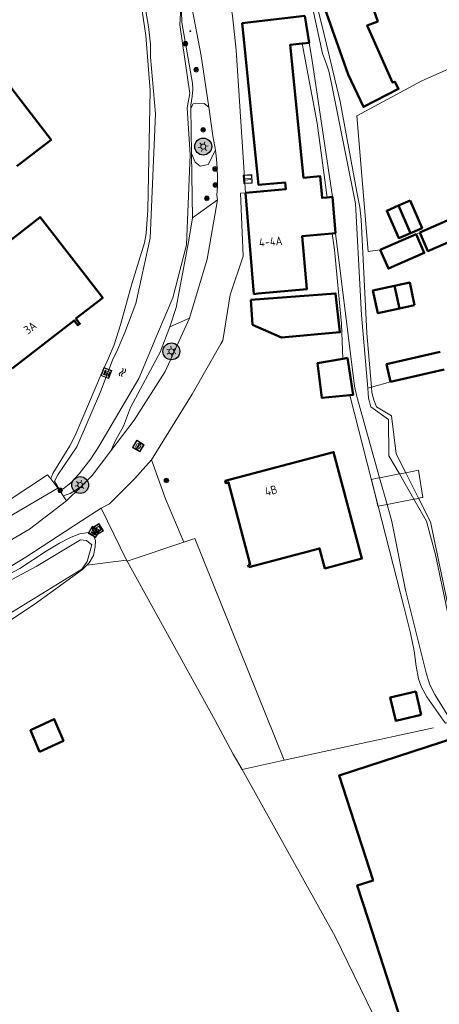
# Model space of a CAD drawing. Header units: metres. Extents: x 94279 to 96109, y 461866 to 463040.
# Tile 145 of 175: x 95652 to 95702, y 462647 to 462764. Entities that reach past the tile are written whole.
import ezdxf
from ezdxf.enums import TextEntityAlignment as Align

# ---------------------------------------------------------------- set-up
doc = ezdxf.new("R2010")
doc.units = ezdxf.units.M
doc.layers.get('0').update_dxf_attribs({"linetype": 'CONTINUOUS'})
for name, color, linetype, lineweight in [('B-WE-OV-LICHTMAST', 252, 'CONTINUOUS', 25), ('B_BEBOUWINGSGRENS_0', 132, 'CONTINUOUS', 50), ('B_LUIFEL_1', 132, 'CONTINUOUS', 50), ('B_TUSSENMUUR_0', 132, 'CONTINUOUS', 50), ('G_GRENS_ALGEMEEN_0', 251, 'CONTINUOUS', 13), ('K_DUIKER_LIJN_-1', 251, 'CONTINUOUS', 13), ('K_KUNSTWERKGRENS_1', 251, 'CONTINUOUS', 13), ('Q_BOOM_0', 251, 'CONTINUOUS', 13), ('Q_BRANDKRAAN_0', 251, 'CONTINUOUS', 13), ('Q_CAI-KAST_0', 251, 'CONTINUOUS', 13), ('Q_ELEKTRAKAST_0', 251, 'CONTINUOUS', 13), ('Q_LICHTMAST_0', 251, 'CONTINUOUS', 13), ('Q_PAAL_STEEN_0', 251, 'CONTINUOUS', 13), ('Q_PAALTJE_0', 251, 'CONTINUOUS', 13), ('S_GBKN_SYMBOOL_WATER_0', 251, 'CONTINUOUS', 13), ('T_CULTUURGRENS_0', 251, 'CONTINUOUS', 13), ('T_HAAG_0', 251, 'CONTINUOUS', 13), ('T_HEK_0', 251, 'CONTINUOUS', 13), ('T_HEK_LIJN_0', 251, 'CONTINUOUS', 13), ('T_WALBESCHERMING_0', 251, 'CONTINUOUS', 13), ('V_WEGGRENS_0', 251, 'CONTINUOUS', 13), ('W_WATERGRENS_0', 251, 'CONTINUOUS', 13), ('Z_GBKN_HUISNUMMER_0', 251, 'CONTINUOUS', 13)]:
    doc.layers.add(name, color=color, linetype=linetype, lineweight=lineweight)
doc.styles.get("Standard").update_dxf_attribs({"font": 'isocp.shx'})

# ---------------------------------------------------------------- blocks, each defined once
blk = doc.blocks.new('Q_LICHTMAST')
for points in [[(-0.26, 0.15), (-0.52, 0.3)], [(0, 0.3), (0, 0.6)], [(0.26, 0.15), (0.52, 0.3)], [(-0.26, -0.15), (-0.52, -0.3)], [(0, -0.3), (0, -0.6)], [(0.26, -0.15), (0.52, -0.3)]]:
    blk.add_lwpolyline(points)
blk.add_circle((0, 0), 0.3)
blk = doc.blocks.new('Q_PAAL_STEEN')
for points in [[(-0.5, 0.5), (0.5, 0.5), (0.5, -0.5), (-0.5, -0.5)], [(-0.08, 0.33), (0.07, 0.33), (0.07, -0.33), (-0.08, -0.33)]]:
    blk.add_lwpolyline(points, close=True)
blk.add_lwpolyline([(-0.44, 0.46), (0.44, 0.46, -0.414214), (0.46, 0.44), (0.46, -0.44, -0.414214), (0.44, -0.46), (-0.44, -0.46, -0.414214), (-0.46, -0.44), (-0.46, 0.44), (-0.46, 0.44), (-0.46, 0.45), (-0.46, 0.45), (-0.46, 0.45), (-0.46, 0.45), (-0.46, 0.45), (-0.46, 0.45), (-0.46, 0.46), (-0.46, 0.46), (-0.46, 0.46), (-0.45, 0.46), (-0.45, 0.46), (-0.45, 0.46), (-0.45, 0.46), (-0.45, 0.46), (-0.45, 0.46), (-0.44, 0.46), (-0.44, 0.46)], format="xyb")
blk = doc.blocks.new('Q_PAALTJE')
at = {"color": 251, "true_color": 0x666666, "xscale": 0.1, "yscale": 0.1, "zscale": 0.01}
blk.add_blockref('Q_PAAL_STEEN', (0, 0), dxfattribs=at)
blk = doc.blocks.new('Q_BRANDKRAAN')
blk.add_lwpolyline([(-0.5, 0.5), (0.5, 0.5), (0.5, -0.5), (-0.5, -0.5)], close=True)
for points in [[(-0.44, 0.46), (0.44, 0.46, -0.414214), (0.46, 0.44), (0.46, -0.44, -0.414214), (0.44, -0.46), (-0.44, -0.46, -0.414214), (-0.46, -0.44), (-0.46, 0.44), (-0.46, 0.44), (-0.46, 0.45), (-0.46, 0.45), (-0.46, 0.45), (-0.46, 0.45), (-0.46, 0.45), (-0.46, 0.45), (-0.46, 0.46), (-0.46, 0.46), (-0.46, 0.46), (-0.45, 0.46), (-0.45, 0.46), (-0.45, 0.46), (-0.45, 0.46), (-0.45, 0.46), (-0.45, 0.46), (-0.44, 0.46), (-0.44, 0.46)], [(-0.34, 0.1, 0.380426), (-0.28, -0.18)], [(-0.01, 0.27, 0.240218), (-0.34, 0.1)], [(-0.19, 0.04, 0.853344), (-0.19, -0.03)], [(0.33, 0.11, 0.240191), (-0.01, 0.27)], [(0.18, -0.03, 0.849746), (0.18, 0.04)], [(0.27, -0.18, 0.380426), (0.33, 0.11)], [(-0.28, -0.18, 0.148452), (0.01, -0.26)], [(0.01, -0.26, 0.131742), (0.27, -0.18)]]:
    blk.add_lwpolyline(points, format="xyb")
for points in [[(-0.19, 0.04), (0.18, 0.04)], [(0.18, -0.03), (-0.19, -0.03)]]:
    blk.add_lwpolyline(points)
blk = doc.blocks.new('Q_BOOM')
for radius in [0.27, 0.18, 0.09]:
    blk.add_circle((0, 0), radius)
blk = doc.blocks.new('Q_CAI-KAST')
for points in [[(-0.5, 0.5), (0.5, 0.5), (0.5, -0.5), (-0.5, -0.5)], [(-0.26, 0.26), (0.25, 0.26), (0.25, 0.19), (-0.26, 0.19)], [(-0.26, 0.11), (0.25, 0.11), (0.25, -0.33), (-0.26, -0.33)]]:
    blk.add_lwpolyline(points, close=True)
blk.add_lwpolyline([(-0.44, 0.46), (0.44, 0.46, -0.414214), (0.46, 0.44), (0.46, -0.44, -0.414214), (0.44, -0.46), (-0.44, -0.46, -0.414214), (-0.46, -0.44), (-0.46, 0.44), (-0.46, 0.44), (-0.46, 0.45), (-0.46, 0.45), (-0.46, 0.45), (-0.46, 0.45), (-0.46, 0.45), (-0.46, 0.45), (-0.46, 0.46), (-0.46, 0.46), (-0.46, 0.46), (-0.45, 0.46), (-0.45, 0.46), (-0.45, 0.46), (-0.45, 0.46), (-0.45, 0.46), (-0.45, 0.46), (-0.44, 0.46), (-0.44, 0.46)], format="xyb")
blk.add_circle((-0.18, -0.03), 0.0354)
blk = doc.blocks.new('Q_ELEKTRAKAST')
for points in [[(-0.5, 0.5), (0.5, 0.5), (0.5, -0.5), (-0.5, -0.5)], [(-0.26, 0.26), (0.25, 0.26), (0.25, 0.19), (-0.26, 0.19)], [(-0.26, 0.11), (0.25, 0.11), (0.25, -0.33), (-0.26, -0.33)]]:
    blk.add_lwpolyline(points, close=True)
blk.add_lwpolyline([(-0.44, 0.46), (0.44, 0.46, -0.414214), (0.46, 0.44), (0.46, -0.44, -0.414214), (0.44, -0.46), (-0.44, -0.46, -0.414214), (-0.46, -0.44), (-0.46, 0.44), (-0.46, 0.44), (-0.46, 0.45), (-0.46, 0.45), (-0.46, 0.45), (-0.46, 0.45), (-0.46, 0.45), (-0.46, 0.45), (-0.46, 0.46), (-0.46, 0.46), (-0.46, 0.46), (-0.45, 0.46), (-0.45, 0.46), (-0.45, 0.46), (-0.45, 0.46), (-0.45, 0.46), (-0.45, 0.46), (-0.44, 0.46), (-0.44, 0.46)], format="xyb")
blk.add_lwpolyline([(-0.18, 0, -1), (-0.18, -0.07, -1)], format="xyb", close=True)
blk.add_lwpolyline([(0.04, 0.09), (-0.06, -0.11), (0.04, -0.11), (-0.06, -0.31)])
blk = doc.blocks.new('WATERSYMBOOL')
for points in [[(-0.5, 0.15), (-0.44, 0.21), (-0.31, 0.27), (-0.19, 0.27), (-0.06, 0.21), (0, 0.15), (0.06, 0.09), (0.19, 0.02), (0.31, 0.02), (0.44, 0.09), (0.5, 0.15)], [(-0.5, -0.15), (-0.44, -0.09), (-0.31, -0.02), (-0.19, -0.02), (-0.06, -0.09), (0, -0.15), (0.06, -0.21), (0.19, -0.27), (0.31, -0.27), (0.44, -0.21), (0.5, -0.15)]]:
    blk.add_lwpolyline(points)
blk = doc.blocks.new('LM')
at = {"linetype": 'ByBlock'}
h = blk.add_hatch(color=256, dxfattribs=at)
h.dxf.hatch_style = 1
edge = h.paths.add_edge_path()
edge.add_arc((0, 0), 1, 0, 360)
blk.add_circle((0, 0), 1, dxfattribs=at)

msp = doc.modelspace()

# ---------------------------------------------------------------- linework, layer by layer
at = {"layer": 'B_BEBOUWINGSGRENS_0'}
for p, q in [((95686.29, 462760.98), (95685.77, 462764.18)), ((95685.46, 462760.9), (95686.29, 462760.98)), ((95689.05, 462742.76), (95688.43, 462742.71)), ((95689.42, 462738.48), (95689.05, 462742.76)), ((95698.27, 462738.49), (95696.86, 462741.74)), ((95703.25, 462740.26), (95699.37, 462738.55)), ((95689, 462738.44), (95689.42, 462738.48)), ((95698.93, 462738.36), (95694.7, 462736.5)), ((95679.4, 462730.6), (95679.58, 462727.62)), ((95696.96, 462729.56), (95698.76, 462729.95)), ((95690.83, 462723.73), (95690.27, 462723.63)), ((95695.93, 462720.89), (95702.26, 462722.34)), ((95679.08, 462699.24), (95679.15, 462698.98))]:
    msp.add_line(p, q, dxfattribs=at)
for points in [[(95687.82, 462765.96), (95687.87, 462765.83), (95690.89, 462757.25), (95692.7, 462753.42), (95696.86, 462755.54), (95696.43, 462756.4), (95696.16, 462756.3), (95693.14, 462763.03), (95694.41, 462763.52), (95692.94, 462767.69)], [(95685.77, 462764.18), (95678.36, 462763.31), (95678.67, 462760.24), (95679.69, 462750), (95680.27, 462744.21), (95683.44, 462744.49), (95683.51, 462743.68), (95678.74, 462743.26)], [(95688.43, 462742.71), (95687.82, 462742.65), (95687.6, 462745.22), (95685.63, 462745.04), (95684.02, 462760.75), (95685.46, 462760.9)], [(95651.69, 462746.42), (95655.74, 462749.52), (95650.23, 462756.68)], [(95678.74, 462743.26), (95679.74, 462731.28), (95680.25, 462731.33), (95685.99, 462731.84), (95685.44, 462738.12), (95689, 462738.44)], [(95696.86, 462741.74), (95695.46, 462741.14), (95696.88, 462737.89), (95698.27, 462738.49)], [(95651.12, 462722.47), (95658.46, 462728.17), (95658.92, 462727.58), (95659.16, 462727.77), (95658.69, 462728.38), (95661.86, 462730.84), (95654.45, 462740.38), (95648.67, 462735.88), (95649.61, 462734.67)], [(95699.37, 462738.55), (95700.34, 462736.34), (95704.22, 462738.05), (95703.25, 462740.26)], [(95694.7, 462736.5), (95695.67, 462734.29), (95699.9, 462736.15), (95698.93, 462738.36)], [(95698.76, 462729.95), (95698.18, 462732.64), (95696.37, 462732.25)], [(95696.37, 462732.25), (95693.83, 462731.69), (95694.42, 462729.01), (95696.96, 462729.56)], [(95679.58, 462727.62), (95682.12, 462726.53), (95683, 462726.15), (95689.93, 462726.76), (95689.42, 462731.35), (95679.4, 462730.6)], [(95701.78, 462724.44), (95695.45, 462722.99), (95695.93, 462720.89)], [(95690.27, 462723.63), (95687.29, 462723.11), (95687.79, 462718.99), (95691.08, 462719.32)], [(95691.08, 462719.32), (95691.5, 462719.36), (95690.83, 462723.73)], [(95679.15, 462698.98), (95687.51, 462701.2), (95688.15, 462698.82), (95692.52, 462699.98), (95691.89, 462702.36), (95689.18, 462712.59), (95676.35, 462709.18), (95676.42, 462708.92), (95676.74, 462709), (95679.32, 462699.3), (95679.08, 462699.24)], [(95699.52, 462681.51), (95698.89, 462684.25), (95695.89, 462683.55), (95696.53, 462680.81), (95699.52, 462681.51)], [(95708.54, 462677.51), (95703.64, 462678.83), (95689.82, 462674.31), (95693.84, 462661.92), (95691.98, 462661.33), (95693.27, 462657.32), (95699.55, 462637.96)]]:
    msp.add_lwpolyline(points, dxfattribs=at)
at = {"layer": 'B_LUIFEL_1'}
msp.add_line((95698.23, 462742.34), (95696.86, 462741.74), dxfattribs=at)
for points in [[(95698.27, 462738.49), (95699.64, 462739.09), (95698.23, 462742.34)], [(95654.39, 462677.13), (95657.2, 462678.44), (95656.11, 462681), (95653.3, 462679.69), (95654.39, 462677.13)]]:
    msp.add_lwpolyline(points, dxfattribs=at)
at = {"layer": 'B_TUSSENMUUR_0'}
msp.add_line((95696.96, 462729.56), (95696.37, 462732.25), dxfattribs=at)
at = {"layer": 'G_GRENS_ALGEMEEN_0'}
for p, q in [((95691.08, 462719.32), (95694.18, 462707.25)), ((95699.24, 462707.13), (95697.71, 462710.15)), ((95694.18, 462707.25), (95694.46, 462706.17)), ((95664.68, 462699.79), (95661.67, 462705.95))]:
    msp.add_line(p, q, dxfattribs=at)
for points in [[(95693.66, 462720.27), (95693.1, 462726.64), (95692.44, 462740.08), (95692.3, 462741.56), (95691.99, 462742.95), (95689.94, 462754.06), (95687.86, 462762.82), (95685.89, 462770.62), (95685.61, 462772.29), (95682.18, 462779.66)], [(95665.34, 462771.13), (95664.9, 462770.78), (95666.11, 462767.45), (95666.94, 462761.85), (95667.45, 462755.34), (95667.2, 462741.24), (95666.99, 462738.46), (95666.8, 462737.33), (95665.3, 462732.49), (95663.95, 462727.62), (95663.19, 462725.28), (95662.55, 462723.71), (95661.73, 462721.97), (95658.58, 462714.55), (95657.98, 462713.31), (95655.96, 462710.07), (95655.72, 462709.41)], [(95685.46, 462760.9), (95687.23, 462751.48), (95688.43, 462742.71)], [(95689, 462738.44), (95689.27, 462736.52), (95690.13, 462727.76), (95690.27, 462723.63)], [(95697.71, 462710.15), (95696.58, 462712.38), (95696.04, 462716.87), (95694.25, 462717.95), (95693.93, 462718.76), (95693.71, 462719.63), (95693.66, 462720.27)], [(95671.46, 462701.92), (95669.29, 462707.06), (95667.64, 462711.68)], [(95724.89, 462672.86), (95729.07, 462671.48), (95732.29, 462670.78), (95733.31, 462671.13), (95733.6, 462672.79), (95733.05, 462673.72), (95716.23, 462678.49), (95714.93, 462678.78), (95714.06, 462679.03), (95708.22, 462681.69), (95707.49, 462682.07), (95706.85, 462682.82), (95705.15, 462685.27), (95704.67, 462686.36), (95703.86, 462690.28), (95703.56, 462691.02), (95703.22, 462692.07), (95700.64, 462704.35), (95699.24, 462707.13)], [(95694.46, 462706.17), (95697.53, 462694.16), (95698.27, 462691.15), (95698.71, 462689.09), (95698.93, 462687.27), (95699.22, 462685.75), (95699.58, 462684.78), (95700.2, 462683.64), (95702.16, 462680.88), (95702.42, 462680.53), (95703.13, 462680.72)], [(95611.15, 462668.71), (95618.02, 462673.04), (95627.91, 462679.05), (95636, 462683.9), (95638.7, 462685.06), (95641.44, 462686.74), (95642.87, 462687.47), (95644.47, 462688.45), (95653.74, 462694.54), (95659.45, 462698.68), (95659.96, 462699.19)]]:
    msp.add_lwpolyline(points, dxfattribs=at)
at = {"layer": 'K_DUIKER_LIJN_-1'}
msp.add_line((95647.31, 462702.9), (95656.54, 462708.32), dxfattribs=at)
at = {"layer": 'K_KUNSTWERKGRENS_1'}
for p, q in [((95696.57, 462709.93), (95694.61, 462709.54)), ((95696.96, 462710), (95696.57, 462709.93)), ((95697.71, 462710.15), (95696.96, 462710)), ((95694.46, 462706.17), (95695.5, 462706.37))]:
    msp.add_line(p, q, dxfattribs=at)
for points in [[(95694.61, 462709.54), (95694.35, 462709.49), (95693.68, 462709.36), (95694.18, 462707.25)], [(95699.24, 462707.13), (95699.62, 462707.21), (95699.74, 462707.23), (95699.21, 462710.44), (95697.71, 462710.15)], [(95694.18, 462707.25), (95694.43, 462706.17), (95694.46, 462706.17)], [(95695.5, 462706.37), (95695.52, 462706.37), (95698.68, 462707.01)], [(95698.68, 462707.01), (95698.98, 462707.07), (95699.24, 462707.13)]]:
    msp.add_lwpolyline(points, dxfattribs=at)
at = {"layer": 'T_CULTUURGRENS_0'}
for p, q in [((95672.37, 462747.91), (95672.28, 462753.27)), ((95672.48, 462740.28), (95672.37, 462747.91)), ((95656.71, 462708.19), (95656.65, 462708.14))]:
    msp.add_line(p, q, dxfattribs=at)
for points in [[(95672.28, 462753.27), (95672.28, 462753.61), (95672.43, 462754.63), (95672.5, 462755.48), (95672.49, 462756.23), (95671.23, 462763.4), (95671.17, 462764.72), (95671.32, 462766.71), (95671.2, 462767.46), (95670.75, 462768.93), (95669.4, 462774.31)], [(95674.42, 462753.37), (95673.86, 462753.81), (95672.57, 462753.79), (95672.28, 462753.27)], [(95675.2, 462748.28), (95674.35, 462746.6), (95673.39, 462746.42), (95672.78, 462746.86), (95672.37, 462747.91)], [(95662.83, 462712.75), (95663.41, 462714.03), (95664.3, 462715.64), (95665.13, 462717.87), (95668.65, 462724.42), (95669.81, 462727.39)], [(95657.17, 462707.43), (95658.01, 462707.7), (95659.27, 462708.49)], [(95659.96, 462699.19), (95660.26, 462699.49), (95660.77, 462700.34), (95660.98, 462701.39), (95661.01, 462702.12), (95660.85, 462702.51), (95660.68, 462702.78), (95660.18, 462703.06), (95659.16, 462702.93), (95658.11, 462702.54), (95656.73, 462701.83), (95655.16, 462700.85), (95652.06, 462698.8), (95642.67, 462693.86), (95641.79, 462693.49)]]:
    msp.add_lwpolyline(points, dxfattribs=at)
at = {"layer": 'T_HAAG_0'}
msp.add_lwpolyline([(95715.52, 462763.54), (95699.62, 462756.5), (95691.94, 462752.36), (95693.27, 462736.33)], dxfattribs=at)
at = {"layer": 'T_HEK_0'}
for p, q in [((95698.93, 462738.36), (95699.37, 462738.55)), ((95694.7, 462736.5), (95693.27, 462736.33)), ((95693.66, 462720.27), (95693.21, 462720.14)), ((95693.66, 462720.27), (95695.93, 462720.89)), ((95671.46, 462701.92), (95664.76, 462699.68)), ((95664.68, 462699.79), (95659.96, 462699.19)), ((95664.68, 462699.79), (95664.76, 462699.68)), ((95678.34, 462675.05), (95683.32, 462676.13))]:
    msp.add_line(p, q, dxfattribs=at)
for points in [[(95683.32, 462676.13), (95672.76, 462702.38), (95671.46, 462701.92)], [(95664.76, 462699.68), (95675.15, 462680.84), (95677.28, 462676.86), (95678.34, 462675.05)], [(95678.34, 462675.05), (95689.35, 462655.27), (95698.39, 462636.77)]]:
    msp.add_lwpolyline(points, dxfattribs=at)
at = {"layer": 'T_HEK_LIJN_0'}
msp.add_line((95700.99, 462679.97), (95683.32, 462676.13), dxfattribs=at)
at = {"layer": 'T_WALBESCHERMING_0'}
for p, q in [((95695.5, 462706.37), (95694.61, 462709.54)), ((95696.96, 462710), (95698.68, 462707.01))]:
    msp.add_line(p, q, dxfattribs=at)
for points in [[(95684.76, 462772.61), (95685.53, 462770.82), (95685.71, 462769.78), (95687.85, 462759.72), (95688.34, 462758.48), (95688.6, 462757.64), (95688.92, 462756.18), (95691.77, 462741.98), (95692.49, 462728.79), (95693.21, 462720.14)], [(95689.05, 462742.76), (95686.61, 462759.14), (95686.29, 462760.98)], [(95694.61, 462709.54), (95691.92, 462719.17), (95691.64, 462720.4), (95689.42, 462738.48)], [(95693.21, 462720.14), (95693.3, 462718.97), (95693.59, 462717.93), (95695.69, 462716.45), (95695.72, 462712.16), (95696.96, 462710)], [(95698.68, 462707.01), (95700.17, 462704.42), (95701.24, 462700.44), (95703.99, 462687.35), (95704.28, 462685.58), (95706.5, 462681.61)], [(95703.13, 462680.72), (95701.16, 462683.93), (95700.56, 462685.04), (95700.12, 462686.46), (95697.7, 462696.27), (95696.05, 462704.36), (95695.5, 462706.37)]]:
    msp.add_lwpolyline(points, dxfattribs=at)
at = {"layer": 'V_WEGGRENS_0'}
for p, q in [((95672.48, 462740.28), (95675.42, 462742.44)), ((95675.42, 462742.44), (95674.2, 462735.39)), ((95674.2, 462735.39), (95672.11, 462728.42)), ((95672.11, 462728.42), (95669.81, 462727.39)), ((95655.72, 462709.41), (95656.65, 462708.14)), ((95656.65, 462708.14), (95657.17, 462707.43)), ((95657.58, 462706.82), (95659.27, 462708.49)), ((95657.17, 462707.43), (95657.58, 462706.82)), ((95661.67, 462705.95), (95659.36, 462704.45))]:
    msp.add_line(p, q, dxfattribs=at)
for points in [[(95676.16, 462770.14), (95676.61, 462767.98), (95677.21, 462764.2), (95677.63, 462760.13), (95678.74, 462743.26)], [(95674.42, 462753.37), (95673.52, 462759.46), (95672.42, 462765.02), (95671.43, 462768.64)], [(95675.2, 462748.28), (95674.89, 462750), (95674.42, 462753.37)], [(95675.42, 462742.44), (95675.34, 462742.96), (95675.42, 462744.03), (95675.44, 462745.09), (95675.41, 462746.16), (95675.33, 462747.22), (95675.2, 462748.28)], [(95678.74, 462743.26), (95678.14, 462743.21), (95678.48, 462735.78), (95676.94, 462731.18), (95676.62, 462729.23), (95676.06, 462725.8), (95675.83, 462725.41), (95672.42, 462719.43), (95667.64, 462711.68)], [(95669.81, 462727.39), (95670.54, 462729.7), (95672.04, 462737.64), (95672.48, 462740.28)], [(95662.83, 462712.75), (95665.57, 462716.38), (95669.25, 462722.13), (95672.11, 462728.42)], [(95659.27, 462708.49), (95660.62, 462709.82), (95662.83, 462712.75)], [(95667.64, 462711.68), (95665.63, 462709.44), (95662.64, 462706.48), (95661.67, 462705.95)], [(95646.56, 462704.15), (95655.33, 462709.91), (95655.72, 462709.41)], [(95648.48, 462700.75), (95653.19, 462703.45), (95657.58, 462706.82)], [(95659.36, 462704.45), (95652.74, 462700.15), (95641.79, 462693.49)]]:
    msp.add_lwpolyline(points, dxfattribs=at)
at = {"layer": 'W_WATERGRENS_0'}
for points in [[(95669.41, 462772.63), (95670.91, 462767.59), (95671.05, 462766.73), (95671.12, 462765.95), (95670.98, 462763.14), (95672.16, 462754.99), (95671.84, 462753.3), (95672.19, 462747.73), (95671.75, 462737.1), (95670.17, 462730.82), (95668.34, 462726.59), (95666.12, 462721.3), (95661.38, 462713.26), (95660.45, 462711.78), (95659.05, 462710.01), (95658.07, 462708.95), (95657.18, 462708.24), (95656.71, 462708.19)], [(95656.71, 462708.19), (95656.16, 462709.14), (95656.53, 462709.88), (95658.79, 462713.2), (95661.59, 462719.71), (95663.02, 462723.44), (95663.62, 462724.7), (95664.49, 462726.73), (95665.77, 462730.16), (95667.47, 462737.88), (95668.11, 462752.61), (95667.51, 462759.28), (95667.51, 462760.83), (95667.27, 462762.91), (95666.53, 462767.26), (95665.48, 462769.75)], [(95619.92, 462678.62), (95625.72, 462682.42), (95645.46, 462694.5), (95653.98, 462699.05), (95659.22, 462702.19), (95659.92, 462702.13), (95660.55, 462701.6), (95660.03, 462699.65), (95659.67, 462699.15), (95659.38, 462698.75), (95644.97, 462689.9)]]:
    msp.add_lwpolyline(points, dxfattribs=at)

# ---------------------------------------------------------------- block references
at = {"layer": 'B-WE-OV-LICHTMAST'}
for p in [(95673.75, 462748.72), (95669.98, 462724.5), (95659.19, 462708.69)]:
    msp.add_blockref('LM', p, dxfattribs=at)
at = {"layer": 'Q_BOOM_0'}
for p, rotation in [((95671.65, 462760.9), 99.90492174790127), ((95672.92, 462757.81), 99.90492174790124), ((95673.74, 462750.71), 97.87056708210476), ((95675.15, 462746.08), 91.61051608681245), ((95675.18, 462744.18), 88.87248730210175), ((95674.18, 462742.59), 36.22169756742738), ((95669.39, 462709.23), 109.690748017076), ((95656.82, 462708.06), 126.1378900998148)]:
    msp.add_blockref('Q_BOOM', p, dxfattribs=dict(at, rotation=rotation))
at = {"layer": 'Q_BRANDKRAAN_0', "rotation": 58.32202530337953}
msp.add_blockref('Q_BRANDKRAAN', (95666.07, 462713.3), dxfattribs=at)
at = {"layer": 'Q_CAI-KAST_0'}
for p, rotation in [((95660.82, 462703.16), 150.6368386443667), ((95661.25, 462703.44), 122.1786562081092)]:
    msp.add_blockref('Q_CAI-KAST', p, dxfattribs=dict(at, rotation=rotation))
at = {"layer": 'Q_ELEKTRAKAST_0', "rotation": 69.12319446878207}
msp.add_blockref('Q_ELEKTRAKAST', (95662.28, 462721.93), dxfattribs=at)
at = {"layer": 'Q_LICHTMAST_0'}
for p, rotation in [((95673.75, 462748.72), 100.2020343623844), ((95669.98, 462724.5), 65.58007781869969), ((95659.19, 462708.69), 44.65844947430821)]:
    msp.add_blockref('Q_LICHTMAST', p, dxfattribs=dict(at, rotation=rotation))
at = {"layer": 'Q_PAAL_STEEN_0', "rotation": 93.7644798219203}
msp.add_blockref('Q_PAAL_STEEN', (95679.02, 462744.87), dxfattribs=at)
at = {"layer": 'Q_PAALTJE_0', "rotation": 101.1909794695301}
msp.add_blockref('Q_PAALTJE', (95672.22, 462762.39), dxfattribs=at)
at = {"layer": 'S_GBKN_SYMBOOL_WATER_0', "rotation": 69.12319446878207}
msp.add_blockref('WATERSYMBOOL', (95664.18, 462722), dxfattribs=at)

# ---------------------------------------------------------------- texts
at = {"layer": 'Z_GBKN_HUISNUMMER_0'}
for s, rotation, p in [('4-4A', 4.8, (95681.73, 462737.48)), ('3A', 37.8, (95653.26, 462727.3)), ('4B', 14.9, (95681.78, 462708.04))]:
    msp.add_text(s, height=1, rotation=rotation, dxfattribs=at).set_placement(p, align=Align.MIDDLE)

doc.saveas('drawing.dxf')
